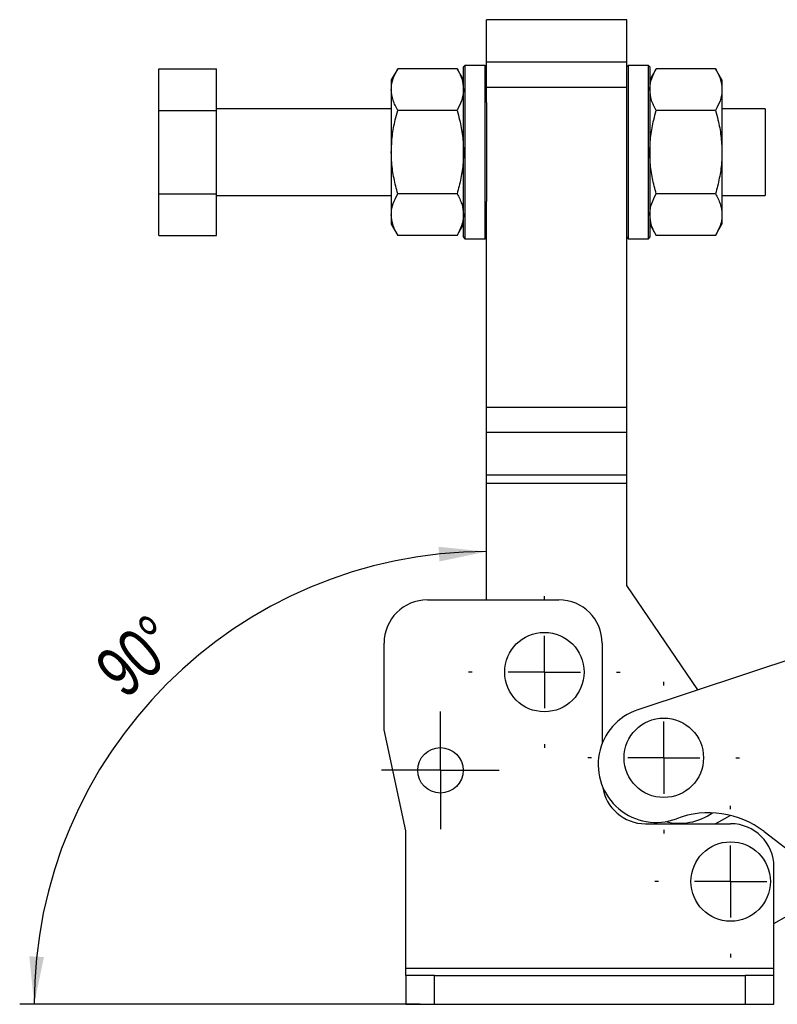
# Model space of a CAD drawing. Extents: x 34 to 402, y 18 to 253.
# Tile 1 of 25: x 34 to 87, y 18 to 86. Entities that reach past the tile are written whole.
import ezdxf

# ---------------------------------------------------------------- set-up
doc = ezdxf.new("R2010")
doc.units = 0
doc.layers.get('0').update_dxf_attribs({"linetype": 'CONTINUOUS'})
doc.styles.add('SLDTEXTSTYLE0', font='TXT', dxfattribs={"width": 0.75})
doc.dimstyles.new('SLDDIMSTYLE6', dxfattribs={"dimtxt": 3.5, "dimasz": 3.302, "dimexe": 0, "dimexo": 0.0625, "dimgap": 0.875, "dimtad": 1, "dimdec": 4, "dimzin": 12, "dimtxsty": 'SLDTEXTSTYLE0', "dimsah": 1, "dimcen": 0.09, "dimazin": 3, "dimtfac": 1, "dimtdec": 0, "dimtofl": 0, "dimtmove": 0, "dimatfit": 3, "dimtolj": 1, "dimtzin": 12})

# ---------------------------------------------------------------- blocks, each defined once
blk = doc.blocks.new('_D_10')
at = {"color": 179, "linetype": 'CONTINUOUS'}
blk.add_line((61.978, 17.841), (34.238, 17.841), dxfattribs=at)
blk.add_arc((66.578, 17.841), 31.339, 90, 180, dxfattribs=at)
for points in [[(66.578, 49.18), (63.253, 49.514), (63.307, 48.5)], [(35.238, 17.841), (35.919, 21.112), (34.904, 21.165)]]:
    blk.add_solid(points, dxfattribs=at)
at = {"color": 179, "linetype": 'CONTINUOUS', "insert": (39.216, 41.528, 0.1), "char_height": 3.5, "attachment_point": 1, "rotation": 41.26985, "style": 'SLDTEXTSTYLE0'}
blk.add_mtext('90°', dxfattribs=at)
blk = doc.blocks.new('SW_CENTERMARKSYMBOL_9')
at = {"color": 0, "linetype": 'CONTINUOUS'}
for p, q in [((0, 2.5), (0, 4.075)), ((0, 0), (0, 2.5)), ((-2.5, 0), (-4.075, 0)), ((0, 0), (-2.5, 0)), ((0, 0), (0, -2.5)), ((0, 0), (2.5, 0)), ((2.5, 0), (4.075, 0)), ((0, -2.5), (0, -4.075))]:
    blk.add_line(p, q, dxfattribs=at)
blk = doc.blocks.new('SW_CENTERMARKSYMBOL_10')
at = {"color": 0, "linetype": 'CONTINUOUS'}
for p, q in [((0, 5), (0, 5.25)), ((0, 0), (0, 2.5)), ((-5, 0), (-5.25, 0)), ((0, 0), (-2.5, 0)), ((0, 0), (0, -2.5)), ((0, 0), (2.5, 0)), ((5, 0), (5.25, 0)), ((0, -5), (0, -5.25))]:
    blk.add_line(p, q, dxfattribs=at)
blk = doc.blocks.new('SW_CENTERMARKSYMBOL_11')
at = {"color": 0, "linetype": 'CONTINUOUS'}
for p, q in [((0, 5), (0, 5.25)), ((0, 0), (0, 2.5)), ((-5, 0), (-5.25, 0)), ((0, 0), (-2.5, 0)), ((0, 0), (0, -2.5)), ((0, 0), (2.5, 0)), ((5, 0), (5.25, 0)), ((0, -5), (0, -5.25))]:
    blk.add_line(p, q, dxfattribs=at)
blk = doc.blocks.new('SW_CENTERMARKSYMBOL_13')
at = {"color": 0, "linetype": 'CONTINUOUS'}
for p, q in [((0, 5), (0, 5.25)), ((0, 0), (0, 2.5)), ((-5, 0), (-5.25, 0)), ((0, 0), (-2.5, 0)), ((0, 0), (0, -2.5)), ((0, 0), (2.5, 0)), ((5, 0), (5.25, 0)), ((0, -5), (0, -5.25))]:
    blk.add_line(p, q, dxfattribs=at)

msp = doc.modelspace()

# ---------------------------------------------------------------- linework, layer by layer
at = {"color": 7, "linetype": 'CONTINUOUS'}
for p, q in [((76.27757, 86.00598), (66.57757, 86.00598)), ((66.57757, 83.05732), (66.57757, 86.00598)), ((76.27757, 83.05732), (76.27757, 86.00598)), ((43.87757, 82.61457), (47.87757, 82.61457)), ((43.87757, 79.72782), (43.87757, 82.61457)), ((47.87757, 79.72782), (47.87757, 82.61457)), ((60.42415, 82.61457), (59.97757, 81.84108)), ((64.53098, 82.61457), (60.42415, 82.61457)), ((64.97757, 81.84108), (64.53098, 82.61457)), ((65.07757, 82.84107), (64.97757, 82.74108)), ((64.97757, 76.84107), (64.97757, 82.74108)), ((66.47757, 82.84107), (65.07757, 82.84107)), ((65.07757, 82.84107), (65.07757, 76.84107)), ((66.57757, 82.74108), (66.47757, 82.84107)), ((66.47757, 76.84107), (66.47757, 82.84107)), ((76.27757, 83.05732), (66.57757, 83.05732)), ((66.57757, 81.30995), (66.57757, 83.05732)), ((76.27757, 81.30995), (76.27757, 83.05732)), ((76.37757, 82.84107), (76.27757, 82.74108)), ((77.77757, 82.84107), (76.37757, 82.84107)), ((76.37757, 82.84107), (76.37757, 76.84107)), ((77.87757, 82.74108), (77.77757, 82.84107)), ((77.77757, 76.84107), (77.77757, 82.84107)), ((77.87757, 82.74108), (77.87757, 76.84107)), ((78.32415, 82.61457), (77.87757, 81.84108)), ((82.43098, 82.61457), (78.32415, 82.61457)), ((82.87757, 81.84108), (82.43098, 82.61457)), ((59.97757, 81.84108), (59.97757, 81.1712)), ((82.87757, 81.84108), (82.87757, 81.1712)), ((59.97757, 81.1712), (59.97757, 76.84107)), ((76.27757, 81.30995), (66.57757, 81.30995)), ((66.57757, 80.27182), (66.57757, 81.30995)), ((76.27757, 80.27182), (76.27757, 81.30995)), ((82.87757, 81.1712), (82.87757, 76.84107)), ((59.97757, 79.84107), (47.87757, 79.84107)), ((66.57757, 80.27182), (66.57757, 76.84107)), ((76.27757, 76.84107), (76.27757, 80.27182)), ((85.87757, 79.84107), (82.87757, 79.84107)), ((85.87757, 79.84107), (85.87757, 73.84107)), ((43.87757, 73.95432), (43.87757, 79.72782)), ((43.87757, 79.72782), (47.87757, 79.72782)), ((47.87757, 73.95432), (47.87757, 79.72782)), ((64.53098, 79.72782), (60.42415, 79.72782)), ((82.43098, 79.72782), (78.32415, 79.72782)), ((59.97757, 76.84107), (59.97757, 72.51094)), ((64.97757, 70.94107), (64.97757, 76.84107)), ((65.07757, 76.84107), (65.07757, 70.84107)), ((66.47757, 70.84107), (66.47757, 76.84107)), ((66.57757, 76.84107), (66.57757, 73.41033)), ((76.27757, 73.41033), (76.27757, 76.84107)), ((76.37757, 76.84107), (76.37757, 70.84107)), ((77.77757, 70.84107), (77.77757, 76.84107)), ((77.87757, 76.84107), (77.87757, 70.94107)), ((82.87757, 76.84107), (82.87757, 72.51094)), ((43.87757, 71.06757), (43.87757, 73.95432)), ((43.87757, 73.95432), (47.87757, 73.95432)), ((47.87757, 71.06757), (47.87757, 73.95432)), ((47.87757, 73.84107), (59.97757, 73.84107)), ((64.53098, 73.95432), (60.42415, 73.95432)), ((82.43098, 73.95432), (78.32415, 73.95432)), ((82.87757, 73.84107), (85.87757, 73.84107)), ((66.57757, 59.1563), (66.57757, 73.41033)), ((76.27757, 59.1563), (76.27757, 73.41033)), ((59.97757, 72.51094), (59.97757, 71.84107)), ((82.87757, 72.51094), (82.87757, 71.84107)), ((59.97757, 71.84107), (60.42415, 71.06757)), ((64.53098, 71.06757), (64.97757, 71.84107)), ((77.87757, 71.84107), (78.32415, 71.06757)), ((82.43098, 71.06757), (82.87757, 71.84107)), ((43.87757, 71.06757), (47.87757, 71.06757)), ((64.53098, 71.06757), (60.42415, 71.06757)), ((64.97757, 70.94107), (65.07757, 70.84107)), ((66.47757, 70.84107), (66.57757, 70.94107)), ((76.27757, 70.94107), (76.37757, 70.84107)), ((77.77757, 70.84107), (77.87757, 70.94107)), ((82.43098, 71.06757), (78.32415, 71.06757)), ((65.07757, 70.84107), (66.47757, 70.84107)), ((76.37757, 70.84107), (77.77757, 70.84107)), ((76.27757, 59.1563), (66.57757, 59.1563)), ((66.57757, 57.43591), (66.57757, 59.1563)), ((76.27757, 57.43591), (76.27757, 59.1563)), ((76.27757, 57.43591), (66.57757, 57.43591)), ((66.57757, 54.46887), (66.57757, 57.43591)), ((76.27757, 54.46887), (76.27757, 57.43591)), ((76.27757, 54.46887), (66.57757, 54.46887)), ((66.57757, 53.8954), (66.57757, 54.46887)), ((76.27757, 53.8954), (66.57757, 53.8954)), ((66.57757, 45.84107), (66.57757, 53.8954)), ((76.27757, 53.8954), (76.27757, 54.46887)), ((76.27757, 46.84107), (76.27757, 53.8954)), ((81.19702, 39.60395), (76.27757, 46.84107)), ((62.47757, 45.84107), (71.57757, 45.84107)), ((91.50382, 43.02043), (77.04708, 38.22834)), ((59.47757, 36.84107), (59.47757, 42.84107)), ((74.57757, 42.84107), (74.57757, 35.88112)), ((60.97757, 29.84107), (59.47757, 36.84107)), ((74.63053, 32.77983), (74.67387, 32.75514)), ((83.46101, 30.92102), (82.42987, 30.34107)), ((77.57757, 30.34107), (83.47757, 30.34107)), ((60.97757, 20.34107), (60.97757, 29.84107)), ((85.78989, 29.80538), (88.51016, 27.72385)), ((86.47757, 20.34107), (86.47757, 27.34107)), ((86.47757, 23.43912), (92.10596, 26.60473)), ((60.97757, 19.84107), (60.97757, 20.34107)), ((60.97757, 20.34107), (86.47757, 20.34107)), ((60.97757, 19.84107), (60.97757, 17.84107)), ((62.97757, 19.84107), (60.97757, 19.84107)), ((62.97757, 17.84107), (62.97757, 19.84107)), ((62.97757, 19.84107), (84.47757, 19.84107)), ((84.47757, 19.84107), (84.47757, 17.84107)), ((86.47757, 19.84107), (84.47757, 19.84107)), ((86.47757, 19.84107), (86.47757, 20.34107)), ((86.47757, 17.84107), (86.47757, 19.84107)), ((60.97757, 17.84107), (62.97757, 17.84107)), ((62.97757, 17.84107), (84.47757, 17.84107)), ((84.47757, 17.84107), (86.47757, 17.84107))]:
    msp.add_line(p, q, dxfattribs=at)
for centre, radius in [((70.57757, 40.84107), 2.75), ((78.84852, 34.90959), 2.75), ((63.37757, 34.04107), 1.575), ((83.47757, 26.34107), 2.75)]:
    msp.add_circle(centre, radius, dxfattribs=at)
for centre, radius, start, end in [((62.47757, 42.84107), 3, 90, 180), ((71.57757, 42.84107), 3, 0, 90), ((78.30565, 34.4315), 4, 108.3392344, 290.7890977), ((77.57757, 33.34107), 3, 188.4341565, 270), ((79.91744, 34.37109), 4, 256.22216, 305.062372), ((81.96142, 24.8021), 6.3, 52.57708, 110.7890977), ((83.47757, 27.34107), 3, 0, 90)]:
    msp.add_arc(centre, radius, start, end, dxfattribs=at)
for points, knots in [([(59.97757, 81.1712), (59.9781, 81.2054), (59.98213, 81.46448), (60.07966, 81.95298), (60.30862, 82.3927), (60.42415, 82.61457)], [0, 0, 0, 0, 0.07006289, 0.53076992, 1, 1, 1, 1]), ([(64.53098, 82.61457), (64.6558, 82.38016), (64.90773, 81.90704), (64.95415, 81.41796), (64.97757, 81.1712)], [0, 0, 0, 0, 0.4954582, 1, 1, 1, 1]), ([(77.87757, 81.1712), (77.8781, 81.2054), (77.88214, 81.46448), (77.97966, 81.95298), (78.20862, 82.3927), (78.32415, 82.61457)], [0, 0, 0, 0, 0.07006289, 0.53076991, 1, 1, 1, 1]), ([(82.43098, 82.61457), (82.5558, 82.38016), (82.80773, 81.90704), (82.85415, 81.41796), (82.87757, 81.1712)], [0, 0, 0, 0, 0.49545815, 1, 1, 1, 1]), ([(60.42415, 79.72782), (60.29933, 79.96223), (60.0474, 80.43535), (60.00099, 80.92444), (59.97757, 81.1712)], [0, 0, 0, 0, 0.49545753, 1, 1, 1, 1]), ([(64.97757, 81.1712), (64.97703, 81.137), (64.973, 80.87792), (64.87547, 80.38942), (64.64651, 79.9497), (64.53098, 79.72782)], [0, 0, 0, 0, 0.0700628, 0.53077055, 1, 1, 1, 1]), ([(78.32415, 79.72782), (78.19933, 79.96223), (77.9474, 80.43535), (77.90099, 80.92444), (77.87757, 81.1712)], [0, 0, 0, 0, 0.49545751, 1, 1, 1, 1]), ([(82.87757, 81.1712), (82.87703, 81.137), (82.87299, 80.87792), (82.77547, 80.38942), (82.54651, 79.9497), (82.43098, 79.72782)], [0, 0, 0, 0, 0.07006281, 0.53077053, 1, 1, 1, 1]), ([(59.97757, 76.84107), (59.99198, 77.21438), (60.02102, 77.9664), (60.20602, 78.92898), (60.36493, 79.51096), (60.42415, 79.72782)], [0, 0, 0, 0, 0.38211796, 0.7697649, 1, 1, 1, 1]), ([(64.53098, 79.72782), (64.5902, 79.51096), (64.74777, 78.93389), (64.93338, 77.97151), (64.96277, 77.21948), (64.97757, 76.84107)], [0, 0, 0, 0, 0.23023559, 0.61266682, 1, 1, 1, 1]), ([(77.87757, 76.84107), (77.89198, 77.21438), (77.92102, 77.9664), (78.10602, 78.92898), (78.26493, 79.51096), (78.32415, 79.72782)], [0, 0, 0, 0, 0.38211795, 0.7697649, 1, 1, 1, 1]), ([(82.43098, 79.72782), (82.4902, 79.51096), (82.64777, 78.93389), (82.83338, 77.97151), (82.86277, 77.21948), (82.87757, 76.84107)], [0, 0, 0, 0, 0.2302356, 0.61266679, 1, 1, 1, 1]), ([(60.42415, 73.95432), (60.33037, 74.30825), (60.14196, 75.01933), (59.99942, 75.98921), (59.98375, 76.59983), (59.97757, 76.84107)], [0, 0, 0, 0, 0.37479273, 0.75299592, 1, 1, 1, 1]), ([(64.97757, 76.84107), (64.97138, 76.59983), (64.95582, 75.99286), (64.81391, 75.02293), (64.62563, 74.3118), (64.53098, 73.95432)], [0, 0, 0, 0, 0.24700369, 0.62147561, 1, 1, 1, 1]), ([(78.32415, 73.95432), (78.23037, 74.30825), (78.04196, 75.01933), (77.89942, 75.98921), (77.88375, 76.59983), (77.87757, 76.84107)], [0, 0, 0, 0, 0.3747927, 0.75299592, 1, 1, 1, 1]), ([(82.87757, 76.84107), (82.87138, 76.59983), (82.85582, 75.99286), (82.71391, 75.02293), (82.52563, 74.3118), (82.43098, 73.95432)], [0, 0, 0, 0, 0.24700369, 0.62147561, 1, 1, 1, 1]), ([(59.97757, 72.51094), (59.9781, 72.54514), (59.98213, 72.80423), (60.07966, 73.29273), (60.30862, 73.73245), (60.42415, 73.95432)], [0, 0, 0, 0, 0.07006284, 0.53077088, 1, 1, 1, 1]), ([(64.53098, 73.95432), (64.6558, 73.71991), (64.90773, 73.24679), (64.95415, 72.75771), (64.97757, 72.51094)], [0, 0, 0, 0, 0.49545785, 1, 1, 1, 1]), ([(77.87757, 72.51094), (77.8781, 72.54514), (77.88214, 72.80423), (77.97966, 73.29273), (78.20862, 73.73245), (78.32415, 73.95432)], [0, 0, 0, 0, 0.07006285, 0.53077087, 1, 1, 1, 1]), ([(82.43098, 73.95432), (82.5558, 73.71991), (82.80773, 73.24679), (82.85415, 72.75771), (82.87757, 72.51094)], [0, 0, 0, 0, 0.4954578, 1, 1, 1, 1]), ([(60.42415, 71.06757), (60.29933, 71.30198), (60.0474, 71.7751), (60.00099, 72.26418), (59.97757, 72.51094)], [0, 0, 0, 0, 0.495457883, 1, 1, 1, 1]), ([(64.97757, 72.51094), (64.97703, 72.47674), (64.973, 72.21766), (64.87547, 71.72917), (64.64651, 71.28944), (64.53098, 71.06757)], [0, 0, 0, 0, 0.07006285, 0.53077022, 1, 1, 1, 1]), ([(78.32415, 71.06757), (78.19933, 71.30198), (77.9474, 71.7751), (77.90099, 72.26418), (77.87757, 72.51094)], [0, 0, 0, 0, 0.49545786, 1, 1, 1, 1]), ([(82.87757, 72.51094), (82.87703, 72.47674), (82.87299, 72.21766), (82.77547, 71.72917), (82.54651, 71.28944), (82.43098, 71.06757)], [0, 0, 0, 0, 0.07006285, 0.5307702, 1, 1, 1, 1])]:
    msp.add_open_spline(points, degree=3, knots=knots, dxfattribs=at)

# ---------------------------------------------------------------- block references
at = {"color": 179, "linetype": 'CONTINUOUS'}
for name, p in [('SW_CENTERMARKSYMBOL_10', (70.57757, 40.84107)), ('SW_CENTERMARKSYMBOL_11', (78.84852, 34.90959)), ('SW_CENTERMARKSYMBOL_9', (63.37757, 34.04107)), ('SW_CENTERMARKSYMBOL_13', (83.47757, 26.34107))]:
    msp.add_blockref(name, p, dxfattribs=at)

# ---------------------------------------------------------------- dimensions: what is measured, and where the dimension line sits
dim = msp.add_angular_dim_2l(base=(44.41745, 40.00119), line1=((62.97757, 17.84107), (84.47757, 17.84107)), line2=((66.57757, 86.00598), (66.57757, 39.69306)), dimstyle='SLDDIMSTYLE6', dxfattribs=at)
dim.commit()
dim.dimension.update_dxf_attribs({"geometry": '_D_10', "text_midpoint": (45.90608, 41.39592), "dimtype": 162})

doc.saveas('drawing.dxf')
